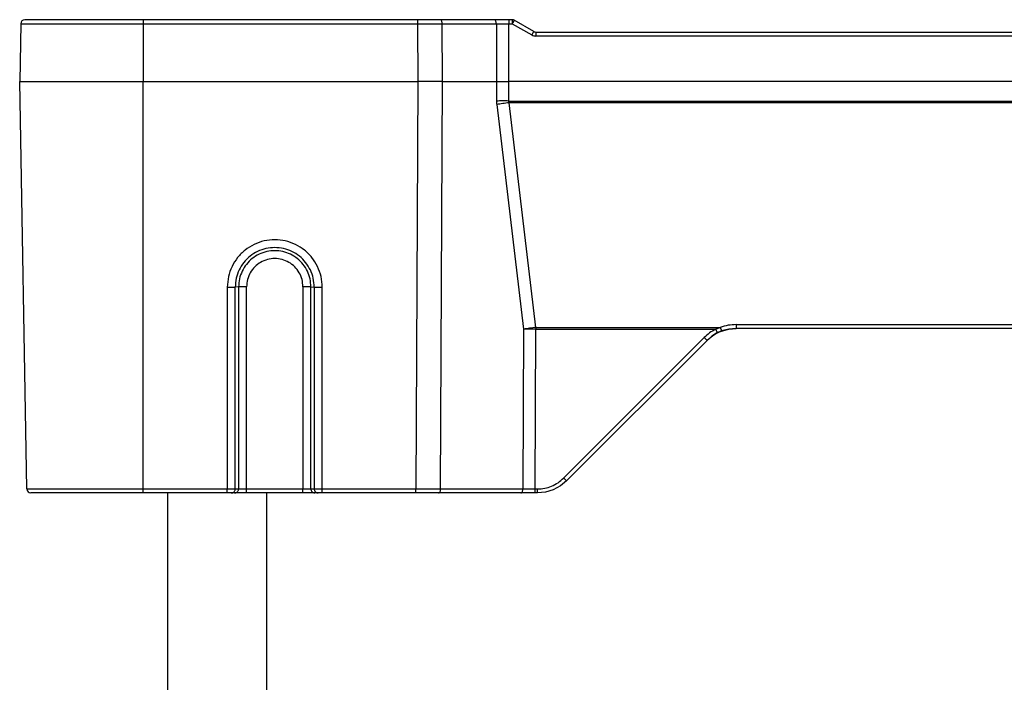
# Model space of a CAD drawing. Header units: millimetres. Extents: x -154 to 86, y -114 to 336.
# Tile 12 of 15: x -154 to -35, y 256 to 336. Entities that reach past the tile are written whole.
import ezdxf

# ---------------------------------------------------------------- set-up
doc = ezdxf.new("R2010")
doc.units = ezdxf.units.MM

# ---------------------------------------------------------------- blocks, each defined once
blk = doc.blocks.new('Gehaeuseschale-oben-Einbaudummy__1', base_point=(-136.3489524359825, -11.25000002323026))
at = {"color": 7, "linetype": 'Continuous'}
blk.add_line((-136.3489524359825, -11.25000002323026), (-136.3489524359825, 278.7499999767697), dxfattribs=at)
at = {"color": 1, "linetype": 'Continuous'}
blk.add_line((-124.3489524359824, 278.7499999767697), (-124.3489524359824, -11.25000002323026), dxfattribs=at)
blk = doc.blocks.new('Verbindungsteil_1__18', base_point=(-154.3489524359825, 278.7499999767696))
at = {"color": 7, "linetype": 'Continuous'}
for p, q in [((-154.2266146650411, 335.7587261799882), (-154.3489524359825, 328.7499999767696)), ((-139.3489524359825, 336.2499999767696), (-153.7266908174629, 336.2499999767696)), ((-105.9891830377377, 336.2499999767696), (-139.3489524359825, 336.2499999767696)), ((-103.2396018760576, 336.2499999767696), (-105.9891830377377, 336.2499999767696)), ((-96.66748702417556, 336.2499999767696), (-103.2396018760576, 336.2499999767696)), ((-94.91775355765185, 336.2499999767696), (-96.66748702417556, 336.2499999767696)), ((-94.48292703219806, 336.2499999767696), (-94.91775355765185, 336.2499999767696)), ((-91.86690162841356, 334.8169872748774), (-94.23292703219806, 336.183012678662)), ((-91.86690162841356, 334.8169872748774), (-91.80850218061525, 334.7881622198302)), ((-91.86690162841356, 334.8169872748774), (-91.80850218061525, 334.7881622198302)), ((-91.80850218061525, 334.7881622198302), (-91.74630735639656, 334.7670440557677)), ((-91.80850218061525, 334.7881622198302), (-91.74630735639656, 334.7670440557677)), ((-91.74630735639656, 334.7670440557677), (-91.61690162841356, 334.7499999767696)), ((-91.74630735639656, 334.7670440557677), (-91.61690162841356, 334.7499999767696)), ((-91.61690162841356, 334.7499999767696), (22.91899675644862, 334.7499999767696)), ((-153.4847744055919, 279.241273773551), (-154.3489524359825, 328.7499999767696)), ((-69.55795878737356, 298.2252887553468), (-70.21618650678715, 297.7955322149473)), ((-70.21618650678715, 297.7955322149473), (-69.55795878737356, 298.2252887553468)), ((-69.19131468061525, 298.3694000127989), (-69.89319145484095, 297.99336493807)), ((-69.19131468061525, 298.3694000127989), (-69.55795878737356, 298.2252887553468)), ((-69.19131468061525, 298.3694000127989), (-69.55795878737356, 298.2252887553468)), ((-69.19131468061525, 298.3694000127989), (-68.48465019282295, 298.5830190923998)), ((-69.04152230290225, 298.4507399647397), (-69.19131468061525, 298.3694000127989)), ((-69.04152230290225, 298.4507399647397), (-69.19131468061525, 298.3694000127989)), ((-68.16787718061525, 298.6701507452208), (-69.04152230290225, 298.4507399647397)), ((-69.04152230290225, 298.4507399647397), (-68.16787718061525, 298.6701507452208)), ((-68.24401853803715, 298.6557617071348), (-67.27788462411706, 298.7499999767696)), ((-67.27788462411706, 298.7499999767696), (-68.16787718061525, 298.6701507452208)), ((-68.16787718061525, 298.6701507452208), (-67.27788462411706, 298.7499999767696)), ((-1.420020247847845, 298.7499999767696), (-67.27788462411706, 298.7499999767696)), ((-70.81341853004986, 297.2855338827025), (-87.88448634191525, 280.2144660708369)), ((-70.12599074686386, 297.8507766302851), (-70.81341853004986, 297.2855338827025)), ((-70.21618650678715, 297.7955322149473), (-70.81341853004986, 297.2855338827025)), ((-70.81341853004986, 297.2855338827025), (-70.21618650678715, 297.7955322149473)), ((-87.88448634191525, 280.2144660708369), (-88.63423155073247, 279.5979614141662)), ((-90.45393369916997, 278.8442230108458), (-91.42002024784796, 278.7499999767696)), ((-89.50660703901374, 279.1305999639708), (-90.45393369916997, 278.8442230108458)), ((-88.63423155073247, 279.5979614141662), (-89.50660703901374, 279.1305999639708)), ((-139.3489524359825, 278.7499999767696), (-152.9848505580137, 278.7499999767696)), ((-129.1162794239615, 278.7499999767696), (-139.3489524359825, 278.7499999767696)), ((-128.8118896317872, 278.7499999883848), (-129.1162794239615, 278.7499999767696)), ((-128.6333165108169, 278.7499999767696), (-128.8118896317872, 278.7499999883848)), ((-128.2266666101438, 278.7499999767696), (-128.6333165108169, 278.7499999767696)), ((-126.7777778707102, 278.7499999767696), (-128.2266666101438, 278.7499999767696)), ((-119.9201270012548, 278.7499999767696), (-126.7777778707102, 278.7499999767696)), ((-118.4712382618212, 278.7499999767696), (-119.9201270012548, 278.7499999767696)), ((-118.0645883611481, 278.7499999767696), (-118.4712382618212, 278.7499999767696)), ((-117.5816254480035, 278.7499999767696), (-118.0645883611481, 278.7499999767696)), ((-106.18795853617, 278.7499999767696), (-117.5816254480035, 278.7499999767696)), ((-103.4383773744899, 278.7499999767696), (-106.18795853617, 278.7499999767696)), ((-93.44312728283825, 278.7499999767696), (-103.4383773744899, 278.7499999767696)), ((-91.69339381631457, 278.7499999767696), (-93.44312728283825, 278.7499999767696)), ((-91.42002024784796, 278.7499999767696), (-91.69339381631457, 278.7499999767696))]:
    blk.add_line(p, q, dxfattribs=at)
at = {"color": 1, "linetype": 'Continuous'}
for p, q in [((-154.2266146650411, 335.7587261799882), (-139.3489524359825, 335.7587261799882)), ((-139.3489524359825, 336.2499999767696), (-139.3489524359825, 335.7587261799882)), ((-139.3489524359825, 335.7587261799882), (-105.9891830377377, 335.7587261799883)), ((-139.3489524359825, 335.7587261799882), (-139.3489524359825, 328.7499999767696)), ((-105.9891830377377, 336.2499999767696), (-105.9891830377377, 335.7587261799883)), ((-105.9891830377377, 335.7587261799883), (-102.9896399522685, 335.7587261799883)), ((-105.9891830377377, 335.7587261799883), (-105.9564027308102, 328.7499999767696)), ((-102.956859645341, 328.7499999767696), (-102.9896399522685, 335.7587261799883)), ((-102.9896399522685, 335.7587261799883), (-96.41752510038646, 335.7587261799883)), ((-96.41752510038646, 335.7587261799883), (-94.91775355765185, 335.7587261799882)), ((-96.41752510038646, 335.7587261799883), (-96.38474479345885, 328.7499999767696)), ((-94.91775355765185, 336.2499999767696), (-94.91775355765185, 335.7587261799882)), ((-94.88497325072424, 328.7499999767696), (-94.91775355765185, 335.7587261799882)), ((-94.91775355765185, 335.7587261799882), (-94.48292703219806, 335.7499999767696)), ((-94.48292703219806, 336.2499999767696), (-94.48292703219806, 335.7499999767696)), ((-94.48292703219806, 335.7499999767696), (-92.11690162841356, 334.3927007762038)), ((-91.61690162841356, 334.7499999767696), (-91.61690162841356, 334.2587261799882)), ((22.91899675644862, 334.2587261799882), (-91.61690162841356, 334.2587261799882)), ((-154.3489524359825, 328.7499999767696), (-139.3489524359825, 328.7499999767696)), ((-139.3489524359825, 279.241273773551), (-139.3489524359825, 328.7499999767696)), ((-139.3489524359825, 328.7499999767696), (-105.9564027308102, 328.7499999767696)), ((-105.9564027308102, 328.7499999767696), (-106.18795853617, 279.241273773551)), ((-102.956859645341, 328.7499999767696), (-105.9564027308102, 328.7499999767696)), ((-103.1884154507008, 279.2412737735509), (-102.956859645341, 328.7499999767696)), ((-102.956859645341, 328.7499999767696), (-96.38474479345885, 328.7499999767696)), ((-96.38474479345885, 328.7499999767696), (-96.39586958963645, 326.3714179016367)), ((-96.38474479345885, 328.7499999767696), (-94.88497325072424, 328.7499999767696)), ((-94.89609804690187, 326.3714179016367), (-94.88497325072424, 328.7499999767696)), ((26.18706837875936, 328.7499999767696), (-94.88497325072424, 328.7499999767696)), ((-96.37124717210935, 325.9425407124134), (-93.10242409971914, 298.6425760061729)), ((-94.89609804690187, 326.3714179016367), (26.19819317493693, 326.3714179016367)), ((-94.87147562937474, 326.156979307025), (-94.89609804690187, 326.3714179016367)), ((26.17357075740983, 326.156979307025), (-94.87147562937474, 326.156979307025)), ((-91.60265255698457, 298.8570146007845), (-94.87147562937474, 326.156979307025)), ((-129.1162794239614, 303.7461923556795), (-129.1162794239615, 279.2412737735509)), ((-127.7437036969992, 303.7856141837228), (-128.1503535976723, 303.7591277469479)), ((-128.1503535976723, 279.2477414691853), (-128.1503535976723, 303.7591277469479)), ((-127.7437036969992, 303.7856141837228), (-127.7437036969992, 279.2477414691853)), ((-126.7777778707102, 279.241273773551), (-126.7777778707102, 303.7985495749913)), ((-119.9201270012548, 303.7985495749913), (-119.9201270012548, 279.241273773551)), ((-118.9542011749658, 279.2477414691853), (-118.9542011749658, 303.7856141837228)), ((-118.9542011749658, 303.7856141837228), (-118.5475512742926, 303.7591277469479)), ((-118.5475512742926, 303.7591277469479), (-118.5475512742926, 279.2477414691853)), ((-117.5816254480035, 279.2412737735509), (-117.5816254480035, 303.7461923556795)), ((-67.27788462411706, 299.2055340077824), (-1.420020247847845, 299.2055340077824)), ((-67.27788462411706, 299.2055340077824), (-67.27788462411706, 298.7499999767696)), ((-93.10242409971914, 298.6425760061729), (-93.19316535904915, 279.241273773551)), ((-91.69339381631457, 279.241273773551), (-91.60265255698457, 298.6425760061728)), ((-91.60265255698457, 298.8570146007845), (-69.20460403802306, 298.8570146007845)), ((-91.60265255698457, 298.8570146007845), (-91.60265255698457, 298.6425760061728)), ((-91.60265255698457, 298.6425760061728), (-69.77332775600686, 298.6425760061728)), ((-69.77332775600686, 298.6425760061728), (-69.20460403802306, 298.8570146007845)), ((-88.23803973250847, 280.5592932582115), (-71.16697192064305, 297.630361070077)), ((-153.4847744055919, 279.241273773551), (-139.3489524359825, 279.241273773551)), ((-139.3489524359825, 279.241273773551), (-129.1162794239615, 279.2412737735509)), ((-139.3489524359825, 278.7499999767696), (-139.3489524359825, 279.241273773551)), ((-129.1162794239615, 279.2412737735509), (-128.3825225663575, 279.2440643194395)), ((-129.1162794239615, 278.7499999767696), (-129.1162794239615, 279.2412737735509)), ((-128.3825225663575, 279.2440643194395), (-128.1916808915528, 279.2466735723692)), ((-128.1916808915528, 279.2466735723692), (-128.1503535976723, 279.2477414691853)), ((-128.1503535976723, 279.2477414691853), (-127.7437036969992, 279.2477414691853)), ((-127.7437036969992, 279.2477414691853), (-127.6562347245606, 279.2458343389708)), ((-127.6562347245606, 279.2458343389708), (-127.15950010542, 279.2419280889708)), ((-127.15950010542, 279.2419280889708), (-126.7777778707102, 279.241273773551)), ((-126.7777778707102, 279.241273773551), (-119.9201270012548, 279.241273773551)), ((-126.7777778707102, 278.7499999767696), (-126.7777778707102, 279.241273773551)), ((-119.9201270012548, 279.241273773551), (-119.1863708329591, 279.2440643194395)), ((-119.9201270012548, 278.7499999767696), (-119.9201270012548, 279.241273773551)), ((-119.1863708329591, 279.2440643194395), (-118.9955291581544, 279.2466735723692)), ((-118.9955291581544, 279.2466735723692), (-118.9542011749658, 279.2477414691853)), ((-118.9542011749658, 279.2477414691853), (-118.5475512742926, 279.2477414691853)), ((-118.5475512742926, 279.2477414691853), (-118.4600829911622, 279.2458343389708)), ((-118.4600829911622, 279.2458343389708), (-118.1903838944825, 279.2430724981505)), ((-118.1903838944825, 279.2430724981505), (-117.5816254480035, 279.2412737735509)), ((-117.5816254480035, 279.2412737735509), (-106.18795853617, 279.241273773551)), ((-117.5816254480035, 278.7499999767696), (-117.5816254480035, 279.2412737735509)), ((-106.18795853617, 279.241273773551), (-103.1884154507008, 279.2412737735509)), ((-106.18795853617, 278.7499999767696), (-106.18795853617, 279.241273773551)), ((-103.1884154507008, 279.2412737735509), (-93.19316535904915, 279.241273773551)), ((-93.19316535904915, 279.241273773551), (-91.69339381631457, 279.241273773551)), ((-91.69339381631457, 278.7499999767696), (-91.69339381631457, 279.241273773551)), ((-91.69339381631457, 279.241273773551), (-91.42002024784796, 279.2412737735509)), ((-91.42002024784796, 278.7499999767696), (-91.42002024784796, 279.2412737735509))]:
    blk.add_line(p, q, dxfattribs=at)
at = {"color": 7, "linetype": 'Continuous'}
for centre, radius, start, end in [((-153.726690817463, 335.7499999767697), 0.4999999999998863, 89.99999999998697, 179.0000000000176), ((-94.48292703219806, 335.7499999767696), 0.5000000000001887, 60.00000000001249, 90), ((-152.9848505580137, 279.2499999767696), 0.5000000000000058, 180.9999999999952, 270)]:
    blk.add_arc(centre, radius, start, end, dxfattribs=at)
for points in [[(-103.200927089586, 336.2439807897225), (-103.2347675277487, 336.2492475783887), (-103.2396018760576, 336.2499999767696)], [(-96.57282912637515, 336.212773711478), (-96.62015807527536, 336.2313868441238), (-96.66748702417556, 336.2499999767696)], [(-128.6333165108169, 278.7499999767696), (-128.5428727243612, 278.7588454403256), (-128.455628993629, 278.7850687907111)], [(-128.2266666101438, 278.7499999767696), (-128.1327105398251, 278.7595526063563), (-128.0423445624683, 278.7878453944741)], [(-118.6555486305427, 278.787840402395), (-118.5651881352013, 278.759551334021), (-118.4712382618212, 278.7499999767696)], [(-118.2422640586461, 278.7850639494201), (-118.155025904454, 278.7588442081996), (-118.0645883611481, 278.7499999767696)], [(-103.4383773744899, 278.7499999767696), (-103.4335432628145, 278.7507523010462), (-103.3997044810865, 278.7560185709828)], [(-93.44312728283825, 278.7499999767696), (-93.43829263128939, 278.7507524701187), (-93.40445007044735, 278.7560199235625)]]:
    blk.add_spline(points, degree=3, dxfattribs=at)
at = {"color": 1, "linetype": 'Continuous'}
for points in [[(-102.9896399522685, 335.7587261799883), (-103.0062464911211, 335.9293886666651), (-103.0510686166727, 336.0783608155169), (-103.118687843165, 336.1876281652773), (-103.200927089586, 336.2439807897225)], [(-96.41752510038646, 335.7587261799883), (-96.4293055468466, 335.901914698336), (-96.46114833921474, 336.0323072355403), (-96.510371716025, 336.1389201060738), (-96.57282912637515, 336.212773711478)], [(-94.23292703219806, 336.183012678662), (-94.2364800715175, 336.1772113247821), (-94.26135134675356, 336.1366018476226), (-94.30668193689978, 336.0612016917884), (-94.35900527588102, 335.9721523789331), (-94.41882349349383, 335.8683404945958), (-94.48292703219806, 335.7499999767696)], [(-91.86690162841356, 334.8169872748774), (-91.87045466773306, 334.8111859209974), (-91.8953259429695, 334.7705764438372), (-91.94065653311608, 334.6951762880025), (-91.9929798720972, 334.6061269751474), (-92.0527980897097, 334.503405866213), (-92.11690162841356, 334.3927007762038)], [(-92.11690162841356, 334.3927007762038), (-91.87572312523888, 334.2928010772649), (-91.61690162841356, 334.2587261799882)], [(-94.89609804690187, 326.3714179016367), (-95.67242822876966, 326.3732642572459), (-96.39586958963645, 326.3714179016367)], [(-96.39586958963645, 326.3714179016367), (-96.39018400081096, 326.1563960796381), (-96.37124717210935, 325.9425407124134)], [(-94.87147562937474, 326.156979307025), (-95.64823290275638, 326.0554782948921), (-96.37124717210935, 325.9425407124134)], [(-117.5816254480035, 303.7461923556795), (-117.7262249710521, 305.0293477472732), (-118.1527703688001, 306.2481606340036), (-118.8398751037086, 307.3415138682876), (-119.753082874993, 308.2545834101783), (-120.8466033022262, 308.9415824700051), (-122.065601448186, 309.3680640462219), (-123.3489524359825, 309.5126403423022), (-124.632303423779, 309.3680640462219), (-125.8513015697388, 308.9415824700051), (-126.944821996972, 308.2545834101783), (-127.8580297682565, 307.3415138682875), (-128.545134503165, 306.2481606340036), (-128.971679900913, 305.0293477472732), (-129.1162794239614, 303.7461923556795)], [(-118.5475512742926, 303.7591277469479), (-118.6679329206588, 304.8273771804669), (-119.0230394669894, 305.8420603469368), (-119.5950662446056, 306.7522961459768), (-120.3553277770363, 307.5124426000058), (-121.2657027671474, 308.0843814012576), (-122.2805401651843, 308.439434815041), (-123.3489524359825, 308.5597971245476), (-124.4173647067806, 308.439434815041), (-125.4322021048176, 308.0843814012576), (-126.3425770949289, 307.5124426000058), (-127.1028386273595, 306.7522961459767), (-127.6748654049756, 305.8420603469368), (-128.0299719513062, 304.8273771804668), (-128.1503535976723, 303.7591277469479)], [(-118.9542011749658, 303.7856141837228), (-119.0643872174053, 304.7633892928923), (-119.3894183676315, 305.6921348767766), (-119.9129979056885, 306.5252791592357), (-120.6088698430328, 307.2210457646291), (-121.4421415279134, 307.7445447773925), (-122.3710282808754, 308.0695272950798), (-123.3489524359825, 308.1796956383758), (-124.3268765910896, 308.0695272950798), (-125.2557633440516, 307.7445447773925), (-126.0890350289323, 307.2210457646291), (-126.7849069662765, 306.5252791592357), (-127.3084865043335, 305.6921348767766), (-127.6335176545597, 304.7633892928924), (-127.7437036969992, 303.7856141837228)], [(-119.9201270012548, 303.7985495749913), (-120.0369622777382, 304.6858595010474), (-120.3795025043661, 305.5127011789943), (-120.9244073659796, 306.2227253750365), (-121.6345397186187, 306.7675472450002), (-122.4615073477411, 307.1100353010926), (-123.3489524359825, 307.2268527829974), (-124.2363975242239, 307.1100353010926), (-125.0633651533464, 306.7675472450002), (-125.7734975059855, 306.2227253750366), (-126.3184023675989, 305.5127011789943), (-126.6609425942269, 304.6858595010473), (-126.7777778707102, 303.7985495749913)], [(-129.1162794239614, 303.7461923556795), (-128.8998398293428, 303.7466060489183), (-128.6936611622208, 303.7478275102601), (-128.5075180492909, 303.7497988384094), (-128.3502349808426, 303.7524265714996), (-128.2150960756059, 303.7565092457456), (-128.1503535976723, 303.7591277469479)], [(-126.7777778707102, 303.7985495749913), (-126.9942174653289, 303.7981358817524), (-127.2003961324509, 303.7969144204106), (-127.3865392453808, 303.7949430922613), (-127.5438223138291, 303.7923153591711), (-127.6789612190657, 303.7882326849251), (-127.7437036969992, 303.7856141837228)], [(-118.9542011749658, 303.7856141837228), (-119.0189436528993, 303.7882326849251), (-119.1540825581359, 303.7923153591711), (-119.3113656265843, 303.7949430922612), (-119.4975087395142, 303.7969144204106), (-119.7036874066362, 303.7981358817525), (-119.9201270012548, 303.7985495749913)], [(-118.5475512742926, 303.7591277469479), (-118.4828087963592, 303.7565092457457), (-118.3476698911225, 303.7524265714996), (-118.1903868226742, 303.7497988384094), (-118.0042437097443, 303.7478275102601), (-117.7980650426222, 303.7466060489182), (-117.5816254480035, 303.7461923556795)], [(-67.27788462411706, 299.2055340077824), (-68.2569965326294, 299.1176733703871), (-69.20460403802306, 298.8570146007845)], [(-91.60265255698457, 298.8570146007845), (-92.37940983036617, 298.7555135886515), (-93.10242409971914, 298.6425760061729)], [(-91.60265255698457, 298.6425760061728), (-92.37898273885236, 298.6444223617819), (-93.10242409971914, 298.6425760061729)], [(-69.77332775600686, 298.6425760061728), (-70.51002801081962, 298.1913572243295), (-71.16697192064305, 297.630361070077)], [(-69.77332775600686, 298.6425760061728), (-69.71517366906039, 298.5286818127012), (-69.66090500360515, 298.4229801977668), (-69.61414769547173, 298.332533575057), (-69.57802560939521, 298.2633846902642), (-69.56046714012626, 298.2300507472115), (-69.55795878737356, 298.2252887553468)], [(-69.20460403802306, 298.8570146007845), (-69.16147620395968, 298.7439747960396), (-69.120985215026, 298.640564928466), (-69.0856067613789, 298.5531076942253), (-69.0575038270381, 298.4869500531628), (-69.04351999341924, 298.4552662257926), (-69.04152230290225, 298.4507399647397)], [(-71.16697192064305, 297.630361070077), (-71.07616129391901, 297.5398708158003), (-70.99144290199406, 297.4560367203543), (-70.91740139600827, 297.3835724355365), (-70.85343488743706, 297.3227244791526), (-70.81842057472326, 297.2901827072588), (-70.81341853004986, 297.2855338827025)], [(-91.42002024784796, 279.2412737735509), (-90.54209208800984, 279.3277452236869), (-89.69791251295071, 279.5838278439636), (-88.91993023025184, 279.9996762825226), (-88.23803973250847, 280.5592932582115)], [(-88.23803973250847, 280.5592932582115), (-88.14722910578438, 280.4688030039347), (-88.06251071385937, 280.3849689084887), (-87.98846920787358, 280.3125046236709), (-87.92450269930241, 280.251656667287), (-87.88948838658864, 280.2191148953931), (-87.88448634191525, 280.2144660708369)], [(-128.455628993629, 278.7850687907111), (-128.331836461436, 278.8593775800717), (-128.2345091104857, 278.9679768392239), (-128.1721916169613, 279.1013338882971), (-128.1503535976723, 279.2477414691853)], [(-128.0423445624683, 278.7878453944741), (-127.9210121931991, 278.862870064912), (-127.8258519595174, 278.9710433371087), (-127.7650129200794, 279.1031032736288), (-127.7437036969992, 279.2477414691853)], [(-118.9542011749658, 279.2477414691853), (-118.9328910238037, 279.1031001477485), (-118.8720493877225, 278.9710379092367), (-118.776885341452, 278.8628638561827), (-118.6555486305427, 278.787840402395)], [(-118.5475512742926, 279.2477414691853), (-118.5257123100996, 279.1013307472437), (-118.463392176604, 278.9679714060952), (-118.3660609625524, 278.8593714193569), (-118.2422640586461, 278.7850639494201)], [(-103.3997044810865, 278.7560185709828), (-103.3174645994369, 278.8123703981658), (-103.2498447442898, 278.9216376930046), (-103.2050221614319, 279.0706103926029), (-103.1884154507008, 279.2412737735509)], [(-93.40445007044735, 278.7560199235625), (-93.32221163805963, 278.8123735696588), (-93.25459321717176, 278.9216409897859), (-93.20977167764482, 279.0706124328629), (-93.19316535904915, 279.241273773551)]]:
    blk.add_spline(points, degree=3, dxfattribs=at)
blk = doc.blocks.new('Netzteil-S360__32', base_point=(-154.3489524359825, -114.2500000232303))
for name, p in [('Verbindungsteil_1__18', (-154.3489524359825, 278.7499999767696)), ('Gehaeuseschale-oben-Einbaudummy__1', (-136.3489524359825, -11.25000002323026))]:
    blk.add_blockref(name, p)
blk = doc.blocks.new('DrfsichtA', base_point=(97.00000001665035, 110.9999999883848))
blk.add_blockref('Netzteil-S360__32', (-154.3489524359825, -114.2500000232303))

msp = doc.modelspace()

# ---------------------------------------------------------------- block references
msp.add_blockref('DrfsichtA', (97.00000001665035, 110.9999999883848))

doc.saveas('drawing.dxf')
